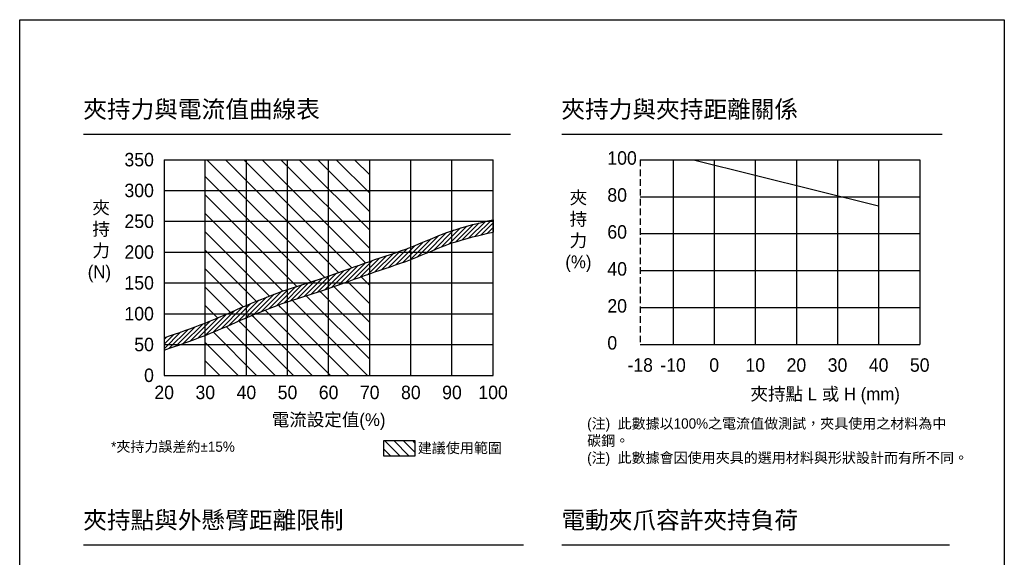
# Model space of a CAD drawing. Header units: millimetres. Extents: x 399 to 6233, y -1870 to 1602.
# Tile 56 of 256: x 2515 to 3473, y 1078 to 1602. Entities that reach past the tile are written whole.
import ezdxf

# ---------------------------------------------------------------- set-up
doc = ezdxf.new("R2010")
doc.units = ezdxf.units.MM
doc.linetypes.add('HIDDEN', pattern=[9.524999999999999, 6.35, -3.175])
doc.layers.add('5', color=7, linetype='Continuous')
doc.styles.get("Standard").update_dxf_attribs({"font": 'arial.ttf'})
doc.styles.add('尺寸標註', font='romans.shx', dxfattribs={"bigfont": 'CHINESET.SHX'})

msp = doc.modelspace()

# ---------------------------------------------------------------- hatches: boundary and pattern name
h = msp.add_hatch()
h.set_pattern_fill('ANSI31', color=256, scale=4, angle=90)
h.set_pattern_definition([(135, (-599.2903504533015, -608.3394381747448), (-8.980256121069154, -8.980256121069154), [])])
edge = h.paths.add_edge_path()
edge.add_spline(control_points=[(2695.465345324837, 1306.52233501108), (2708.93691190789, 1311.863824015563), (2735.146608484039, 1323.881370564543), (2774.97061624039, 1339.763251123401), (2815.79181152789, 1351.70391984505), (2842.08817018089, 1361.876119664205), (2855.465345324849, 1366.522335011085)], knot_values=[42.47928907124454, 42.47928907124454, 42.47928907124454, 42.47928907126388, 85.9811281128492, 128.9154966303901, 170.9749783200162, 213.4542673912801, 213.4542673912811, 213.4542673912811, 213.4542673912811], degree=3, periodic=0)
edge.add_line((2855.465345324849, 1366.522335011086), (2855.465345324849, 1465.522335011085))
edge.add_line((2855.465345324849, 1465.522335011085), (2695.465345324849, 1465.522335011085))
edge.add_line((2695.465345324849, 1465.522335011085), (2695.465345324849, 1306.522335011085))
edge = h.paths.add_edge_path()
edge.add_spline(control_points=[(2695.465345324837, 1294.522335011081), (2708.93691190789, 1299.863824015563), (2735.146608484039, 1311.881370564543), (2774.97061624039, 1327.7632511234), (2815.79181152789, 1339.70391984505), (2842.08817018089, 1349.876119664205), (2855.465345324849, 1354.522335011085)], knot_values=[42.47928907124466, 42.47928907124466, 42.47928907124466, 42.47928907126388, 85.9811281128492, 128.9154966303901, 170.9749783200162, 213.4542673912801, 213.4542673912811, 213.4542673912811, 213.4542673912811], degree=3, periodic=0)
edge.add_line((2855.465345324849, 1354.522335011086), (2855.465345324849, 1255.522335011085))
edge.add_line((2855.465345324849, 1255.522335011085), (2695.465345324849, 1255.522335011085))
edge.add_line((2695.465345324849, 1255.522335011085), (2695.465345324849, 1294.522335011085))
h = msp.add_hatch()
h.set_pattern_fill('ANSI31', color=1)
h.set_pattern_definition([(45, (0, 0), (-2.245064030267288, 2.245064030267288), [])])
edge = h.paths.add_edge_path()
edge.add_spline(control_points=[(2655.465345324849, 1292.222335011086), (2668.887892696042, 1296.764368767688), (2696.056091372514, 1305.957770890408), (2735.146608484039, 1323.881370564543), (2774.97061624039, 1339.763251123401), (2815.79181152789, 1351.70391984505), (2855.260277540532, 1366.971475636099), (2896.030888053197, 1379.565248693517), (2934.457953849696, 1397.669443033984), (2961.978071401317, 1404.013292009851), (2975.465345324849, 1407.122335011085)], knot_values=[0, 0, 0, 0, 42.47928907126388, 85.9811281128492, 128.9154966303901, 170.9749783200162, 213.4542673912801, 255.8005777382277, 298.8818961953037, 340.2882966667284, 340.2882966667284, 340.2882966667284, 340.2882966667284], degree=3, periodic=0)
edge.add_line((2975.465345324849, 1407.122335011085), (2975.465345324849, 1395.122335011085))
edge.add_spline(control_points=[(2975.465345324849, 1395.122335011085), (2961.978071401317, 1392.01329200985), (2934.457953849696, 1385.669443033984), (2896.030888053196, 1367.565248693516), (2855.260277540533, 1354.971475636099), (2815.79181152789, 1339.70391984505), (2774.97061624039, 1327.763251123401), (2735.146608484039, 1311.881370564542), (2696.056091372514, 1293.957770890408), (2668.887892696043, 1284.764368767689), (2655.465345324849, 1280.222335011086)], knot_values=[0, 0, 0, 0, 41.40640047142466, 84.4877189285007, 126.8340292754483, 169.3133183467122, 211.3728000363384, 254.3071685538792, 297.8090075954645, 340.2882966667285, 340.2882966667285, 340.2882966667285, 340.2882966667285], degree=3, periodic=0)
edge.add_line((2655.465345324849, 1280.222335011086), (2655.465345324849, 1292.222335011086))
h = msp.add_hatch()
h.set_pattern_fill('ANSI31', color=256, scale=2, angle=90)
h.set_pattern_definition([(135, (1446.667041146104, 810.2398570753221), (-4.490128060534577, -4.490128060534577), [])])
h.paths.add_polyline_path([(2899.205288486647, 1176.975623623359), (2899.205288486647, 1191.975623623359), (2869.205288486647, 1191.975623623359), (2869.205288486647, 1176.975623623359)])

# ---------------------------------------------------------------- linework, layer by layer
for p, q in [((2577.032342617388, 1490.522335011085), (2992.261233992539, 1490.522335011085)), ((3042.261233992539, 1490.522335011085), (3412.261233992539, 1490.522335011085)), ((2577.032342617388, 1090.522335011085), (3004.945374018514, 1090.522335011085)), ((3042.261233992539, 1090.522335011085), (3419.487802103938, 1090.522335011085))]:
    msp.add_line(p, q)
at = {"color": 0}
for p, q in [((2655.465345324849, 1465.522335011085), (2655.465345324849, 1255.522335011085)), ((2655.465345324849, 1465.522335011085), (2975.465345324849, 1465.522335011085)), ((2695.465345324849, 1255.522335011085), (2695.465345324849, 1465.522335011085)), ((2735.465345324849, 1255.522335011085), (2735.465345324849, 1465.522335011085)), ((2775.465345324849, 1255.522335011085), (2775.465345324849, 1465.522335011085)), ((2815.465345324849, 1255.522335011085), (2815.46534532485, 1465.522335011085)), ((2855.465345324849, 1255.522335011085), (2855.465345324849, 1465.522335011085)), ((2895.465345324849, 1255.522335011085), (2895.465345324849, 1465.522335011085)), ((2935.465345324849, 1255.522335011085), (2935.46534532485, 1465.522335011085)), ((2975.465345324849, 1255.522335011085), (2975.465345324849, 1465.522335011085)), ((3118.593252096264, 1465.522335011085), (3390.593252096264, 1465.522335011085)), ((3150.593252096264, 1465.522335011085), (3150.593252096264, 1285.522335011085)), ((3190.593252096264, 1465.522335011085), (3190.593252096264, 1285.522335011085)), ((3230.593252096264, 1465.522335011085), (3230.593252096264, 1285.522335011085)), ((3270.593252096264, 1465.522335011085), (3270.593252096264, 1285.522335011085)), ((3310.593252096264, 1465.522335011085), (3310.593252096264, 1285.522335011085)), ((3350.593252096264, 1465.522335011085), (3350.593252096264, 1285.522335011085)), ((3390.593252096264, 1465.522335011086), (3390.593252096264, 1285.522335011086)), ((2655.465345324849, 1435.522335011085), (2975.465345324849, 1435.522335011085)), ((3118.593252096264, 1429.522335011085), (3390.593252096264, 1429.522335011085)), ((2655.465345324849, 1405.522335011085), (2975.465345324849, 1405.522335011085)), ((3118.593252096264, 1393.522335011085), (3390.593252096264, 1393.522335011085)), ((2655.465345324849, 1375.522335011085), (2975.465345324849, 1375.522335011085)), ((3118.593252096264, 1357.522335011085), (3390.593252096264, 1357.522335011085)), ((2655.465345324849, 1345.522335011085), (2975.465345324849, 1345.522335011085)), ((2655.465345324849, 1315.522335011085), (2975.465345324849, 1315.522335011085)), ((3118.593252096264, 1321.522335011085), (3390.593252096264, 1321.522335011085)), ((2655.465345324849, 1285.522335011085), (2975.465345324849, 1285.522335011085)), ((3118.593252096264, 1285.522335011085), (3390.593252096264, 1285.522335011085)), ((2655.465345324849, 1255.522335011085), (2975.465345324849, 1255.522335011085))]:
    msp.add_line(p, q, dxfattribs=at)
at = {"linetype": 'HIDDEN'}
msp.add_line((3118.593252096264, 1465.522335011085), (3118.593252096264, 1285.522335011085), dxfattribs=at)
at = {"color": 1}
for p, q in [((3170.593252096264, 1465.522335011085), (3350.593252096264, 1420.522335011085)), ((2975.465345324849, 1407.122335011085), (2975.465345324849, 1395.122335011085)), ((2655.465345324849, 1292.222335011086), (2655.465345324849, 1280.222335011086))]:
    msp.add_line(p, q, dxfattribs=at)
at = {"color": 7}
for points in [[(2514.894739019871, 1601.854571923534), (3472.863916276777, 1601.854571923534), (3472.863916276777, 272.1020491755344), (2514.894739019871, 272.1020491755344)], [(2869.205288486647, 1191.975623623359), (2899.205288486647, 1191.975623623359), (2899.205288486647, 1176.975623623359), (2869.205288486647, 1176.975623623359)]]:
    msp.add_lwpolyline(points, close=True, dxfattribs=at)
at = {"color": 1}
for points in [[(2655.465345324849, 1292.222335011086), (2695.465345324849, 1306.522335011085), (2735.465345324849, 1323.622335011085), (2775.465345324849, 1339.222335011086), (2815.465345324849, 1352.222335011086), (2855.465345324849, 1366.522335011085), (2895.465345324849, 1380.422335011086), (2935.465345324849, 1396.422335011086), (2975.465345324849, 1407.122335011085)], [(2655.465345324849, 1280.222335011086), (2695.465345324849, 1294.522335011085), (2735.465345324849, 1311.622335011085), (2775.465345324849, 1327.222335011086), (2815.465345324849, 1340.222335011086), (2855.465345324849, 1354.522335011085), (2895.465345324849, 1368.422335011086), (2935.465345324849, 1384.422335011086), (2975.465345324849, 1395.122335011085)]]:
    msp.add_spline(points, degree=3, dxfattribs=at)

# ---------------------------------------------------------------- texts
at = {"color": 0}
for s, insert, char_height, width, attachment_point in [('{\\fPMingLiU|b0|i0|c136|p18;350}', (2645.465345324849, 1465.522335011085), 13.12093073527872, 262.7603154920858, 6), ('{\\fPMingLiU|b0|i0|c136|p18;100}', (3086.655324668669, 1467.106465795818), 13.12093073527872, 262.7603154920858, 4), ('{\\fPMingLiU|b0|i0|c136|p18;300}', (2645.465345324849, 1435.522335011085), 13.12093073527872, 262.7603154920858, 6), ('{\\fPMingLiU|b0|i0|c136|p18;80}', (3086.655324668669, 1431.106465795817), 13.12093073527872, 262.7603154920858, 4), ('{\\fPMingLiU|b0|i0|c136|p18;夾\\P持\\P力\\P(%)}', (3058.480569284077, 1395.413898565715), 12.49612450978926, 36.54161855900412, 5), ('{\\fPMingLiU|b0|i0|c136|p18; 夾\\P 持\\P 力\\P(N)}', (2581.071379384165, 1385.657252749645), 12.49612450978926, 340.2775946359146, 4), ('{\\fPMingLiU|b0|i0|c136|p18;250}', (2645.465345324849, 1405.522335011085), 13.12093073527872, 262.7603154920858, 6), ('{\\fPMingLiU|b0|i0|c136|p18;60}', (3086.655324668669, 1395.106465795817), 13.12093073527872, 262.7603154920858, 4), ('{\\fPMingLiU|b0|i0|c136|p18;200}', (2645.465345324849, 1375.522335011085), 13.12093073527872, 262.7603154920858, 6), ('{\\fPMingLiU|b0|i0|c136|p18;40}', (3086.655324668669, 1359.106465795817), 13.12093073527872, 262.7603154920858, 4), ('{\\fPMingLiU|b0|i0|c136|p18;150}', (2645.465345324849, 1345.522335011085), 13.12093073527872, 262.7603154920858, 6), ('{\\fPMingLiU|b0|i0|c136|p18;100}', (2645.465345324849, 1315.522335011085), 13.12093073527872, 262.7603154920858, 6), ('{\\fPMingLiU|b0|i0|c136|p18;20}', (3086.65532466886, 1323.106465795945), 13.12093073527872, 262.7603154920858, 4), ('{\\fPMingLiU|b0|i0|c136|p18;0}', (3086.655324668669, 1287.106465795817), 13.12093073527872, 262.7603154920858, 4), ('{\\fPMingLiU|b0|i0|c136|p18;50}', (2645.465345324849, 1285.522335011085), 13.12093073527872, 262.7603154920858, 6), ('{\\fPMingLiU|b0|i0|c136|p18;-18}', (3118.593252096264, 1265.522335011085), 13.12093073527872, 19.20912614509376, 5), ('{\\fPMingLiU|b0|i0|c136|p18;-10}', (3150.593252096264, 1265.522335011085), 13.12093073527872, 19.20912614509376, 5), ('{\\fPMingLiU|b0|i0|c136|p18;0}', (3190.593252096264, 1265.522335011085), 13.12093073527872, 19.20912614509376, 5), ('{\\fPMingLiU|b0|i0|c136|p18;10}', (3230.593252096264, 1265.522335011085), 13.12093073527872, 19.20912614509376, 5), ('{\\fPMingLiU|b0|i0|c136|p18;20}', (3270.593252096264, 1265.522335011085), 13.12093073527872, 19.20912614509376, 5), ('{\\fPMingLiU|b0|i0|c136|p18;30}', (3310.593252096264, 1265.522335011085), 13.12093073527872, 19.20912614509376, 5), ('{\\fPMingLiU|b0|i0|c136|p18;40}', (3350.593252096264, 1265.522335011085), 13.12093073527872, 19.20912614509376, 5), ('{\\fPMingLiU|b0|i0|c136|p18;50}', (3390.593252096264, 1265.522335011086), 13.12093073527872, 19.20912614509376, 5), ('{\\fPMingLiU|b0|i0|c136|p18;0}', (2645.465345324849, 1255.522335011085), 13.12093073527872, 262.7603154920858, 6), ('{\\fPMingLiU|b0|i0|c136|p18;20}', (2655.465345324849, 1245.522335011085), 13.12093073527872, 48.25034375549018, 2), ('{\\fPMingLiU|b0|i0|c136|p18;30}', (2695.465345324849, 1245.522335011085), 13.12093073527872, 48.25034375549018, 2), ('{\\fPMingLiU|b0|i0|c136|p18;40}', (2735.465345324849, 1245.522335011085), 13.12093073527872, 48.25034375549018, 2), ('{\\fPMingLiU|b0|i0|c136|p18;50}', (2775.465345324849, 1245.522335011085), 13.12093073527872, 48.25034375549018, 2), ('{\\fPMingLiU|b0|i0|c136|p18;60}', (2815.465345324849, 1245.522335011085), 13.12093073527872, 48.25034375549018, 2), ('{\\fPMingLiU|b0|i0|c136|p18;70}', (2855.465345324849, 1245.522335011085), 13.12093073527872, 48.25034375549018, 2), ('{\\fPMingLiU|b0|i0|c136|p18;80}', (2895.465345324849, 1245.522335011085), 13.12093073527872, 48.25034375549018, 2), ('{\\fPMingLiU|b0|i0|c136|p18;90}', (2935.465345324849, 1245.522335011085), 13.12093073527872, 48.25034375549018, 2), ('{\\fPMingLiU|b0|i0|c136|p18;100}', (2975.465345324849, 1245.522335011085), 13.12093073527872, 48.25034375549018, 2), ('{\\fPMingLiU|b0|i0|c136|p18;夾持點 L 或 H (mm)}', (3298.593252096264, 1235.522335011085), 12.49612450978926, 169.8033644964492, 5), ('{\\fPMingLiU|b0|i0|c136|p18;電流設定值(%)}', (2815.465345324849, 1210.522335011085), 12.49612450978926, 206.7660572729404, 5)]:
    msp.add_mtext(s, dxfattribs=dict(at, insert=insert, char_height=char_height, width=width, attachment_point=attachment_point))
at = {"color": 7, "insert": (2902.197671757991, 1184.26198290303), "char_height": 10, "attachment_point": 4}
msp.add_mtext_dynamic_manual_height_columns('{\\fPMingLiU|b0|i0|c136|p18;建議使用範圍}', width=95.14039835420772, gutter_width=12.5, heights=[0], dxfattribs=at)
at = {"layer": '5', "color": 0, "char_height": 16.87958266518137, "attachment_point": 1, "style": '尺寸標註'}
for s, insert in [('{\\fPMingLiU|b0|i0|c136|p18;夾持力與電流值曲線表}', (2576.721442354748, 1523.115697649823)), ('{\\fPMingLiU|b0|i0|c136|p18;夾持力與夾持距離關係}', (3041.950333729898, 1523.115697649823)), ('{\\fPMingLiU|b0|i0|c136|p18;夾持點與外懸臂距離限制}', (2576.721442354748, 1123.115697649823)), ('{\\fPMingLiU|b0|i0|c136|p18;電動夾爪容許夾持負荷}', (3041.950333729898, 1123.115697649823))]:
    msp.add_mtext(s, dxfattribs=dict(at, insert=insert))
at = {"layer": '5', "color": 1, "insert": (3067.000495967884, 1213.68406838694), "char_height": 10, "width": 353.2459097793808, "attachment_point": 1, "style": '尺寸標註'}
msp.add_mtext('{\\fPMingLiU|b0|i0|c136|p18;(注)  此數據以100%之電流值做測試，夾具使用之材料為中碳鋼。\\P(注)  此數據會因使用夾具的選用材料與形狀設計而有所不同。}', dxfattribs=at)
at = {"layer": '5', "color": 1, "insert": (2603.87258919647, 1191.142205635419), "char_height": 10, "attachment_point": 1, "style": '尺寸標註'}
msp.add_mtext('{\\fPMingLiU|b0|i0|c136|p18;*夾持力誤差約\\fPMingLiU|b0|i0|c0|p18;%%P\\fPMingLiU|b0|i0|c136|p18;15%}', dxfattribs=at)

doc.saveas('drawing.dxf')
